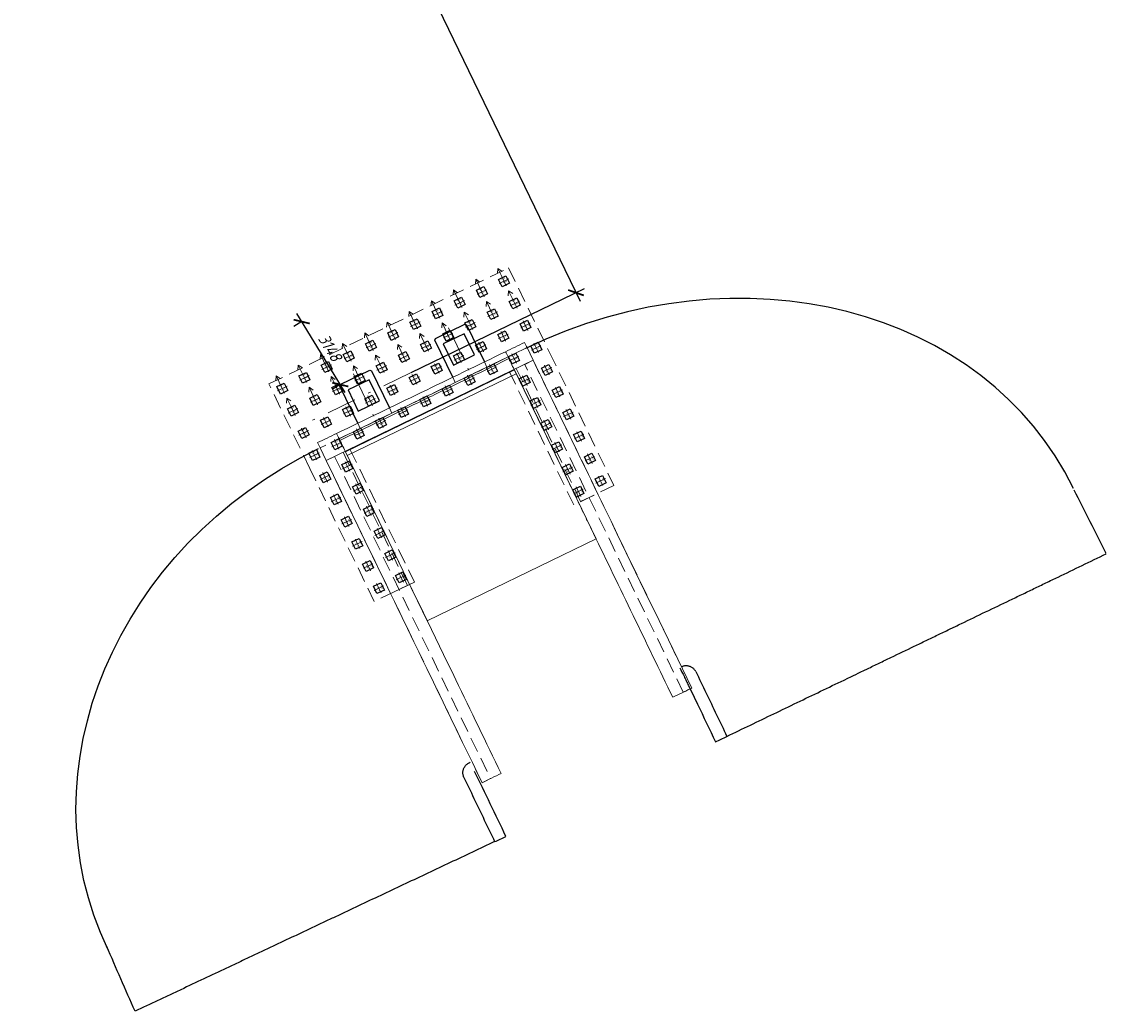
# Model space of a CAD drawing. Header units: metres. Extents: x 1285860 to 1560489, y -721344 to 834863.
# Tile 14 of 256: x 1301766 to 1301812, y 742145 to 742188. Entities that reach past the tile are written whole.
import ezdxf
from ezdxf.enums import TextEntityAlignment as Align

# ---------------------------------------------------------------- set-up
doc = ezdxf.new("R2010")
doc.units = ezdxf.units.M
doc.header["$LTSCALE"] = 0.2
doc.linetypes.add('DASHDOT2', pattern=[12.7, 6.35, -3.175, 0, -3.175])
doc.linetypes.add('HIDDEN2', pattern=[4.7625, 3.175, -1.5875])
doc.layers.get('0').update_dxf_attribs({"lineweight": 35})
for name, color, linetype in [('!OIS-G-stoiki', 90, 'Continuous'), ('!OIS-G-svai', 55, 'Continuous'), ('!OIS-K-zalivka-252', 252, 'Continuous')]:
    doc.layers.add(name, color=color, linetype=linetype)
for name, color, linetype, lineweight in [('!OIS-G-svai-osi', 30, 'DASHDOT2', 18), ('!OIS-K-osi', 30, 'DASHDOT2', 18), ('!OIS-K-razm', 10, 'Continuous', 20), ('!OIS-K-s0.5', 50, 'Continuous', 35)]:
    doc.layers.add(name, color=color, linetype=linetype, lineweight=lineweight)
doc.layers.add('!OIS-K-construct', color=125, linetype='Continuous', plot=False)
doc.styles.add('OIS_Ann', font='simplex.shx', dxfattribs={"width": 0.85, "oblique": 15, "height": 2.5})
doc.styles.add('Simplex', font='simplex.shx', dxfattribs={"width": 0.85, "oblique": 15})
doc.dimstyles.new('M200n', dxfattribs={"dimscale": 0.2, "dimtxt": 2.5, "dimasz": 2.5, "dimexe": 2, "dimexo": 0, "dimgap": 1, "dimtad": 1, "dimdec": 0, "dimlfac": 1000, "dimzin": 1, "dimdsep": 46, "dimtxsty": 'Simplex', "dimblk": 'ARCHTICK', "dimcen": 1.5, "dimdle": 2, "dimclrd": 256, "dimclre": 256, "dimclrt": 256, "dimazin": 0, "dimtfac": 1, "dimtdec": 0, "dimtmove": 0, "dimatfit": 3, "dimfxl": 1, "dimtolj": 1, "dimtzin": 9, "dimlwd": -1, "dimlwe": -1, "dimarcsym": 1})

# ---------------------------------------------------------------- blocks, each defined once
blk = doc.blocks.new('*U148')
at = {"layer": '!OIS-G-svai-osi'}
for p, q in [((0, 0.225), (0, -0.225)), ((0.225, 0), (-0.225, 0))]:
    blk.add_line(p, q, dxfattribs=at)
blk.add_lwpolyline([(-0.175, 0.175), (0.175, 0.175), (0.175, -0.175), (-0.175, -0.175)], close=True)
at = {"layer": '!OIS-K-construct', "style": 'OIS_Ann', "oblique": 15, "width": 0.85}
blk.add_text('ОП ', height=0.05, dxfattribs=at).set_placement((0, 0), align=Align.BOTTOM_RIGHT)
blk.add_text('СВ ', height=0.05, dxfattribs=at).set_placement((0, -0.1), align=Align.TOP_RIGHT)
blk.add_attdef('ОП_N', text='', height=0.05, dxfattribs=at).set_placement((0, 0), align=Align.BOTTOM_LEFT)
blk.add_attdef('СВ_N', text='', height=0.05, dxfattribs=at).set_placement((0, -0.1), align=Align.TOP_LEFT)
blk = doc.blocks.new('*U149')
at = {"layer": '!OIS-G-svai-osi'}
for p, q in [((0, 0.225), (0, -0.225)), ((0.225, 0), (-0.225, 0))]:
    blk.add_line(p, q, dxfattribs=at)
blk.add_lwpolyline([(-0.175, 0.175), (0.175, 0.175), (0.175, -0.175), (-0.175, -0.175)], close=True)
at = {"layer": '!OIS-K-construct', "style": 'OIS_Ann', "oblique": 15, "width": 0.85}
blk.add_text('ОП ', height=0.05, dxfattribs=at).set_placement((0, 0), align=Align.BOTTOM_RIGHT)
blk.add_text('СВ ', height=0.05, dxfattribs=at).set_placement((0, -0.1), align=Align.TOP_RIGHT)
blk.add_attdef('ОП_N', text='', height=0.05, dxfattribs=at).set_placement((0, 0), align=Align.BOTTOM_LEFT)
blk.add_attdef('СВ_N', text='', height=0.05, dxfattribs=at).set_placement((0, -0.1), align=Align.TOP_LEFT)
blk = doc.blocks.new('*U142')
at = {"layer": '!OIS-G-svai-osi'}
for p, q in [((0, 0.225), (0, -0.225)), ((0.225, 0), (-0.225, 0))]:
    blk.add_line(p, q, dxfattribs=at)
blk.add_lwpolyline([(-0.175, 0.175), (0.175, 0.175), (0.175, -0.175), (-0.175, -0.175)], close=True)
at = {"layer": '!OIS-K-construct', "style": 'OIS_Ann', "oblique": 15, "width": 0.85}
blk.add_text('ОП ', height=0.05, dxfattribs=at).set_placement((0, 0), align=Align.BOTTOM_RIGHT)
blk.add_text('СВ ', height=0.05, dxfattribs=at).set_placement((0, -0.1), align=Align.TOP_RIGHT)
blk.add_attdef('ОП_N', text='', height=0.05, dxfattribs=at).set_placement((0, 0), align=Align.BOTTOM_LEFT)
blk.add_attdef('СВ_N', text='', height=0.05, dxfattribs=at).set_placement((0, -0.1), align=Align.TOP_LEFT)
blk = doc.blocks.new('*U143')
at = {"layer": '!OIS-G-svai-osi'}
for p, q in [((0, 0.225), (0, -0.225)), ((0.225, 0), (-0.225, 0))]:
    blk.add_line(p, q, dxfattribs=at)
blk.add_lwpolyline([(-0.175, 0.175), (0.175, 0.175), (0.175, -0.175), (-0.175, -0.175)], close=True)
at = {"layer": '!OIS-K-construct', "style": 'OIS_Ann', "oblique": 15, "width": 0.85}
blk.add_text('ОП ', height=0.05, dxfattribs=at).set_placement((0, 0), align=Align.BOTTOM_RIGHT)
blk.add_text('СВ ', height=0.05, dxfattribs=at).set_placement((0, -0.1), align=Align.TOP_RIGHT)
blk.add_attdef('ОП_N', text='', height=0.05, dxfattribs=at).set_placement((0, 0), align=Align.BOTTOM_LEFT)
blk.add_attdef('СВ_N', text='', height=0.05, dxfattribs=at).set_placement((0, -0.1), align=Align.TOP_LEFT)
blk = doc.blocks.new('*U19')
at = {"layer": '!OIS-G-svai-osi'}
for p, q in [((0, 0.225), (0, -0.225)), ((0.225, 0), (-0.225, 0))]:
    blk.add_line(p, q, dxfattribs=at)
blk.add_lwpolyline([(-0.175, 0.175), (0.175, 0.175), (0.175, -0.175), (-0.175, -0.175)], close=True)
at = {"layer": '!OIS-K-construct', "style": 'OIS_Ann', "oblique": 15, "width": 0.85}
blk.add_text('ОП ', height=0.05, dxfattribs=at).set_placement((0, 0), align=Align.BOTTOM_RIGHT)
blk.add_text('СВ ', height=0.05, dxfattribs=at).set_placement((0, -0.1), align=Align.TOP_RIGHT)
blk.add_attdef('ОП_N', text='', height=0.05, dxfattribs=at).set_placement((0, 0), align=Align.BOTTOM_LEFT)
blk.add_attdef('СВ_N', text='', height=0.05, dxfattribs=at).set_placement((0, -0.1), align=Align.TOP_LEFT)
blk = doc.blocks.new('*U20')
at = {"layer": '!OIS-G-svai-osi'}
for p, q in [((0, 0.225), (0, -0.225)), ((0.225, 0), (-0.225, 0))]:
    blk.add_line(p, q, dxfattribs=at)
blk.add_lwpolyline([(-0.175, 0.175), (0.175, 0.175), (0.175, -0.175), (-0.175, -0.175)], close=True)
at = {"layer": '!OIS-K-construct', "style": 'OIS_Ann', "oblique": 15, "width": 0.85}
blk.add_text('ОП ', height=0.05, dxfattribs=at).set_placement((0, 0), align=Align.BOTTOM_RIGHT)
blk.add_text('СВ ', height=0.05, dxfattribs=at).set_placement((0, -0.1), align=Align.TOP_RIGHT)
blk.add_attdef('ОП_N', text='', height=0.05, dxfattribs=at).set_placement((0, 0), align=Align.BOTTOM_LEFT)
blk.add_attdef('СВ_N', text='', height=0.05, dxfattribs=at).set_placement((0, -0.1), align=Align.TOP_LEFT)
blk = doc.blocks.new('*U21')
at = {"layer": '!OIS-G-svai-osi'}
for p, q in [((0, 0.225), (0, -0.225)), ((0.225, 0), (-0.225, 0))]:
    blk.add_line(p, q, dxfattribs=at)
blk.add_lwpolyline([(-0.175, 0.175), (0.175, 0.175), (0.175, -0.175), (-0.175, -0.175)], close=True)
at = {"layer": '!OIS-K-construct', "style": 'OIS_Ann', "oblique": 15, "width": 0.85}
blk.add_text('ОП ', height=0.05, dxfattribs=at).set_placement((0, 0), align=Align.BOTTOM_RIGHT)
blk.add_text('СВ ', height=0.05, dxfattribs=at).set_placement((0, -0.1), align=Align.TOP_RIGHT)
blk.add_attdef('ОП_N', text='', height=0.05, dxfattribs=at).set_placement((0, 0), align=Align.BOTTOM_LEFT)
blk.add_attdef('СВ_N', text='', height=0.05, dxfattribs=at).set_placement((0, -0.1), align=Align.TOP_LEFT)
blk = doc.blocks.new('*U22')
at = {"layer": '!OIS-G-svai-osi'}
for p, q in [((0, 0.225), (0, -0.225)), ((0.225, 0), (-0.225, 0))]:
    blk.add_line(p, q, dxfattribs=at)
blk.add_lwpolyline([(-0.175, 0.175), (0.175, 0.175), (0.175, -0.175), (-0.175, -0.175)], close=True)
at = {"layer": '!OIS-K-construct', "style": 'OIS_Ann', "oblique": 15, "width": 0.85}
blk.add_text('ОП ', height=0.05, dxfattribs=at).set_placement((0, 0), align=Align.BOTTOM_RIGHT)
blk.add_text('СВ ', height=0.05, dxfattribs=at).set_placement((0, -0.1), align=Align.TOP_RIGHT)
blk.add_attdef('ОП_N', text='', height=0.05, dxfattribs=at).set_placement((0, 0), align=Align.BOTTOM_LEFT)
blk.add_attdef('СВ_N', text='', height=0.05, dxfattribs=at).set_placement((0, -0.1), align=Align.TOP_LEFT)
blk = doc.blocks.new('*U25')
at = {"layer": '!OIS-G-svai-osi'}
for p, q in [((0, 0.225), (0, -0.225)), ((0.225, 0), (-0.225, 0))]:
    blk.add_line(p, q, dxfattribs=at)
blk.add_lwpolyline([(-0.175, 0.175), (0.175, 0.175), (0.175, -0.175), (-0.175, -0.175)], close=True)
at = {"layer": '!OIS-K-construct', "style": 'OIS_Ann', "oblique": 15, "width": 0.85}
blk.add_text('ОП ', height=0.05, dxfattribs=at).set_placement((0, 0), align=Align.BOTTOM_RIGHT)
blk.add_text('СВ ', height=0.05, dxfattribs=at).set_placement((0, -0.1), align=Align.TOP_RIGHT)
blk.add_attdef('ОП_N', text='', height=0.05, dxfattribs=at).set_placement((0, 0), align=Align.BOTTOM_LEFT)
blk.add_attdef('СВ_N', text='', height=0.05, dxfattribs=at).set_placement((0, -0.1), align=Align.TOP_LEFT)
blk = doc.blocks.new('*U26')
at = {"layer": '!OIS-G-svai-osi'}
for p, q in [((0, 0.225), (0, -0.225)), ((0.225, 0), (-0.225, 0))]:
    blk.add_line(p, q, dxfattribs=at)
blk.add_lwpolyline([(-0.175, 0.175), (0.175, 0.175), (0.175, -0.175), (-0.175, -0.175)], close=True)
at = {"layer": '!OIS-K-construct', "style": 'OIS_Ann', "oblique": 15, "width": 0.85}
blk.add_text('ОП ', height=0.05, dxfattribs=at).set_placement((0, 0), align=Align.BOTTOM_RIGHT)
blk.add_text('СВ ', height=0.05, dxfattribs=at).set_placement((0, -0.1), align=Align.TOP_RIGHT)
blk.add_attdef('ОП_N', text='', height=0.05, dxfattribs=at).set_placement((0, 0), align=Align.BOTTOM_LEFT)
blk.add_attdef('СВ_N', text='', height=0.05, dxfattribs=at).set_placement((0, -0.1), align=Align.TOP_LEFT)
blk = doc.blocks.new('*U145')
at = {"layer": '!OIS-G-svai-osi'}
for p, q in [((0, 0.225), (0, -0.225)), ((0.225, 0), (-0.225, 0))]:
    blk.add_line(p, q, dxfattribs=at)
blk.add_lwpolyline([(-0.175, 0.175), (0.175, 0.175), (0.175, -0.175), (-0.175, -0.175)], close=True)
at = {"layer": '!OIS-K-construct', "style": 'OIS_Ann', "oblique": 15, "width": 0.85}
blk.add_text('ОП ', height=0.05, dxfattribs=at).set_placement((0, 0), align=Align.BOTTOM_RIGHT)
blk.add_text('СВ ', height=0.05, dxfattribs=at).set_placement((0, -0.1), align=Align.TOP_RIGHT)
blk.add_attdef('ОП_N', text='', height=0.05, dxfattribs=at).set_placement((0, 0), align=Align.BOTTOM_LEFT)
blk.add_attdef('СВ_N', text='', height=0.05, dxfattribs=at).set_placement((0, -0.1), align=Align.TOP_LEFT)
blk = doc.blocks.new('*U146')
at = {"layer": '!OIS-G-svai-osi'}
for p, q in [((0, 0.225), (0, -0.225)), ((0.225, 0), (-0.225, 0))]:
    blk.add_line(p, q, dxfattribs=at)
blk.add_lwpolyline([(-0.175, 0.175), (0.175, 0.175), (0.175, -0.175), (-0.175, -0.175)], close=True)
at = {"layer": '!OIS-K-construct', "style": 'OIS_Ann', "oblique": 15, "width": 0.85}
blk.add_text('ОП ', height=0.05, dxfattribs=at).set_placement((0, 0), align=Align.BOTTOM_RIGHT)
blk.add_text('СВ ', height=0.05, dxfattribs=at).set_placement((0, -0.1), align=Align.TOP_RIGHT)
blk.add_attdef('ОП_N', text='', height=0.05, dxfattribs=at).set_placement((0, 0), align=Align.BOTTOM_LEFT)
blk.add_attdef('СВ_N', text='', height=0.05, dxfattribs=at).set_placement((0, -0.1), align=Align.TOP_LEFT)
blk = doc.blocks.new('*U27')
at = {"layer": '!OIS-G-svai-osi'}
for p, q in [((0, 0.225), (0, -0.225)), ((0.225, 0), (-0.225, 0))]:
    blk.add_line(p, q, dxfattribs=at)
blk.add_lwpolyline([(-0.175, 0.175), (0.175, 0.175), (0.175, -0.175), (-0.175, -0.175)], close=True)
at = {"layer": '!OIS-K-construct', "style": 'OIS_Ann', "oblique": 15, "width": 0.85}
blk.add_text('ОП ', height=0.05, dxfattribs=at).set_placement((0, 0), align=Align.BOTTOM_RIGHT)
blk.add_text('СВ ', height=0.05, dxfattribs=at).set_placement((0, -0.1), align=Align.TOP_RIGHT)
blk.add_attdef('ОП_N', text='', height=0.05, dxfattribs=at).set_placement((0, 0), align=Align.BOTTOM_LEFT)
blk.add_attdef('СВ_N', text='', height=0.05, dxfattribs=at).set_placement((0, -0.1), align=Align.TOP_LEFT)
blk = doc.blocks.new('*U28')
at = {"layer": '!OIS-G-svai-osi'}
for p, q in [((0, 0.225), (0, -0.225)), ((0.225, 0), (-0.225, 0))]:
    blk.add_line(p, q, dxfattribs=at)
blk.add_lwpolyline([(-0.175, 0.175), (0.175, 0.175), (0.175, -0.175), (-0.175, -0.175)], close=True)
at = {"layer": '!OIS-K-construct', "style": 'OIS_Ann', "oblique": 15, "width": 0.85}
blk.add_text('ОП ', height=0.05, dxfattribs=at).set_placement((0, 0), align=Align.BOTTOM_RIGHT)
blk.add_text('СВ ', height=0.05, dxfattribs=at).set_placement((0, -0.1), align=Align.TOP_RIGHT)
blk.add_attdef('ОП_N', text='', height=0.05, dxfattribs=at).set_placement((0, 0), align=Align.BOTTOM_LEFT)
blk.add_attdef('СВ_N', text='', height=0.05, dxfattribs=at).set_placement((0, -0.1), align=Align.TOP_LEFT)
blk = doc.blocks.new('*U29')
at = {"layer": '!OIS-G-svai-osi'}
for p, q in [((0, 0.225), (0, -0.225)), ((0.225, 0), (-0.225, 0))]:
    blk.add_line(p, q, dxfattribs=at)
blk.add_lwpolyline([(-0.175, 0.175), (0.175, 0.175), (0.175, -0.175), (-0.175, -0.175)], close=True)
at = {"layer": '!OIS-K-construct', "style": 'OIS_Ann', "oblique": 15, "width": 0.85}
blk.add_text('ОП ', height=0.05, dxfattribs=at).set_placement((0, 0), align=Align.BOTTOM_RIGHT)
blk.add_text('СВ ', height=0.05, dxfattribs=at).set_placement((0, -0.1), align=Align.TOP_RIGHT)
blk.add_attdef('ОП_N', text='', height=0.05, dxfattribs=at).set_placement((0, 0), align=Align.BOTTOM_LEFT)
blk.add_attdef('СВ_N', text='', height=0.05, dxfattribs=at).set_placement((0, -0.1), align=Align.TOP_LEFT)
blk = doc.blocks.new('*U30')
at = {"layer": '!OIS-G-svai-osi'}
for p, q in [((0, 0.225), (0, -0.225)), ((0.225, 0), (-0.225, 0))]:
    blk.add_line(p, q, dxfattribs=at)
blk.add_lwpolyline([(-0.175, 0.175), (0.175, 0.175), (0.175, -0.175), (-0.175, -0.175)], close=True)
at = {"layer": '!OIS-K-construct', "style": 'OIS_Ann', "oblique": 15, "width": 0.85}
blk.add_text('ОП ', height=0.05, dxfattribs=at).set_placement((0, 0), align=Align.BOTTOM_RIGHT)
blk.add_text('СВ ', height=0.05, dxfattribs=at).set_placement((0, -0.1), align=Align.TOP_RIGHT)
blk.add_attdef('ОП_N', text='', height=0.05, dxfattribs=at).set_placement((0, 0), align=Align.BOTTOM_LEFT)
blk.add_attdef('СВ_N', text='', height=0.05, dxfattribs=at).set_placement((0, -0.1), align=Align.TOP_LEFT)
blk = doc.blocks.new('*U31')
at = {"layer": '!OIS-G-svai-osi'}
for p, q in [((0, 0.225), (0, -0.225)), ((0.225, 0), (-0.225, 0))]:
    blk.add_line(p, q, dxfattribs=at)
blk.add_lwpolyline([(-0.175, 0.175), (0.175, 0.175), (0.175, -0.175), (-0.175, -0.175)], close=True)
at = {"layer": '!OIS-K-construct', "style": 'OIS_Ann', "oblique": 15, "width": 0.85}
blk.add_text('ОП ', height=0.05, dxfattribs=at).set_placement((0, 0), align=Align.BOTTOM_RIGHT)
blk.add_text('СВ ', height=0.05, dxfattribs=at).set_placement((0, -0.1), align=Align.TOP_RIGHT)
blk.add_attdef('ОП_N', text='', height=0.05, dxfattribs=at).set_placement((0, 0), align=Align.BOTTOM_LEFT)
blk.add_attdef('СВ_N', text='', height=0.05, dxfattribs=at).set_placement((0, -0.1), align=Align.TOP_LEFT)
blk = doc.blocks.new('*U32')
at = {"layer": '!OIS-G-svai-osi'}
for p, q in [((0, 0.225), (0, -0.225)), ((0.225, 0), (-0.225, 0))]:
    blk.add_line(p, q, dxfattribs=at)
blk.add_lwpolyline([(-0.175, 0.175), (0.175, 0.175), (0.175, -0.175), (-0.175, -0.175)], close=True)
at = {"layer": '!OIS-K-construct', "style": 'OIS_Ann', "oblique": 15, "width": 0.85}
blk.add_text('ОП ', height=0.05, dxfattribs=at).set_placement((0, 0), align=Align.BOTTOM_RIGHT)
blk.add_text('СВ ', height=0.05, dxfattribs=at).set_placement((0, -0.1), align=Align.TOP_RIGHT)
blk.add_attdef('ОП_N', text='', height=0.05, dxfattribs=at).set_placement((0, 0), align=Align.BOTTOM_LEFT)
blk.add_attdef('СВ_N', text='', height=0.05, dxfattribs=at).set_placement((0, -0.1), align=Align.TOP_LEFT)
blk = doc.blocks.new('*U33')
at = {"layer": '!OIS-G-svai-osi'}
for p, q in [((0, 0.225), (0, -0.225)), ((0.225, 0), (-0.225, 0))]:
    blk.add_line(p, q, dxfattribs=at)
blk.add_lwpolyline([(-0.175, 0.175), (0.175, 0.175), (0.175, -0.175), (-0.175, -0.175)], close=True)
at = {"layer": '!OIS-K-construct', "style": 'OIS_Ann', "oblique": 15, "width": 0.85}
blk.add_text('ОП ', height=0.05, dxfattribs=at).set_placement((0, 0), align=Align.BOTTOM_RIGHT)
blk.add_text('СВ ', height=0.05, dxfattribs=at).set_placement((0, -0.1), align=Align.TOP_RIGHT)
blk.add_attdef('ОП_N', text='', height=0.05, dxfattribs=at).set_placement((0, 0), align=Align.BOTTOM_LEFT)
blk.add_attdef('СВ_N', text='', height=0.05, dxfattribs=at).set_placement((0, -0.1), align=Align.TOP_LEFT)
blk = doc.blocks.new('*U34')
at = {"layer": '!OIS-G-svai-osi'}
for p, q in [((0, 0.225), (0, -0.225)), ((0.225, 0), (-0.225, 0))]:
    blk.add_line(p, q, dxfattribs=at)
blk.add_lwpolyline([(-0.175, 0.175), (0.175, 0.175), (0.175, -0.175), (-0.175, -0.175)], close=True)
at = {"layer": '!OIS-K-construct', "style": 'OIS_Ann', "oblique": 15, "width": 0.85}
blk.add_text('ОП ', height=0.05, dxfattribs=at).set_placement((0, 0), align=Align.BOTTOM_RIGHT)
blk.add_text('СВ ', height=0.05, dxfattribs=at).set_placement((0, -0.1), align=Align.TOP_RIGHT)
blk.add_attdef('ОП_N', text='', height=0.05, dxfattribs=at).set_placement((0, 0), align=Align.BOTTOM_LEFT)
blk.add_attdef('СВ_N', text='', height=0.05, dxfattribs=at).set_placement((0, -0.1), align=Align.TOP_LEFT)
blk = doc.blocks.new('*U147')
at = {"layer": '!OIS-G-svai-osi'}
for p, q in [((0, 0.225), (0, -0.225)), ((0.225, 0), (-0.225, 0))]:
    blk.add_line(p, q, dxfattribs=at)
blk.add_lwpolyline([(-0.175, 0.175), (0.175, 0.175), (0.175, -0.175), (-0.175, -0.175)], close=True)
at = {"layer": '!OIS-K-construct', "style": 'OIS_Ann', "oblique": 15, "width": 0.85}
blk.add_text('ОП ', height=0.05, dxfattribs=at).set_placement((0, 0), align=Align.BOTTOM_RIGHT)
blk.add_text('СВ ', height=0.05, dxfattribs=at).set_placement((0, -0.1), align=Align.TOP_RIGHT)
blk.add_attdef('ОП_N', text='', height=0.05, dxfattribs=at).set_placement((0, 0), align=Align.BOTTOM_LEFT)
blk.add_attdef('СВ_N', text='', height=0.05, dxfattribs=at).set_placement((0, -0.1), align=Align.TOP_LEFT)
blk = doc.blocks.new('*U144')
at = {"layer": '!OIS-G-svai-osi'}
for p, q in [((0, 0.225), (0, -0.225)), ((0.225, 0), (-0.225, 0))]:
    blk.add_line(p, q, dxfattribs=at)
blk.add_lwpolyline([(-0.175, 0.175), (0.175, 0.175), (0.175, -0.175), (-0.175, -0.175)], close=True)
at = {"layer": '!OIS-K-construct', "style": 'OIS_Ann', "oblique": 15, "width": 0.85}
blk.add_text('ОП ', height=0.05, dxfattribs=at).set_placement((0, 0), align=Align.BOTTOM_RIGHT)
blk.add_text('СВ ', height=0.05, dxfattribs=at).set_placement((0, -0.1), align=Align.TOP_RIGHT)
blk.add_attdef('ОП_N', text='', height=0.05, dxfattribs=at).set_placement((0, 0), align=Align.BOTTOM_LEFT)
blk.add_attdef('СВ_N', text='', height=0.05, dxfattribs=at).set_placement((0, -0.1), align=Align.TOP_LEFT)
blk = doc.blocks.new('*U23')
at = {"layer": '!OIS-G-svai-osi'}
for p, q in [((0, 0.225), (0, -0.225)), ((0.225, 0), (-0.225, 0))]:
    blk.add_line(p, q, dxfattribs=at)
blk.add_lwpolyline([(-0.175, 0.175), (0.175, 0.175), (0.175, -0.175), (-0.175, -0.175)], close=True)
at = {"layer": '!OIS-K-construct', "style": 'OIS_Ann', "oblique": 15, "width": 0.85}
blk.add_text('ОП ', height=0.05, dxfattribs=at).set_placement((0, 0), align=Align.BOTTOM_RIGHT)
blk.add_text('СВ ', height=0.05, dxfattribs=at).set_placement((0, -0.1), align=Align.TOP_RIGHT)
blk.add_attdef('ОП_N', text='', height=0.05, dxfattribs=at).set_placement((0, 0), align=Align.BOTTOM_LEFT)
blk.add_attdef('СВ_N', text='', height=0.05, dxfattribs=at).set_placement((0, -0.1), align=Align.TOP_LEFT)
blk = doc.blocks.new('*U24')
at = {"layer": '!OIS-G-svai-osi'}
for p, q in [((0, 0.225), (0, -0.225)), ((0.225, 0), (-0.225, 0))]:
    blk.add_line(p, q, dxfattribs=at)
blk.add_lwpolyline([(-0.175, 0.175), (0.175, 0.175), (0.175, -0.175), (-0.175, -0.175)], close=True)
at = {"layer": '!OIS-K-construct', "style": 'OIS_Ann', "oblique": 15, "width": 0.85}
blk.add_text('ОП ', height=0.05, dxfattribs=at).set_placement((0, 0), align=Align.BOTTOM_RIGHT)
blk.add_text('СВ ', height=0.05, dxfattribs=at).set_placement((0, -0.1), align=Align.TOP_RIGHT)
blk.add_attdef('ОП_N', text='', height=0.05, dxfattribs=at).set_placement((0, 0), align=Align.BOTTOM_LEFT)
blk.add_attdef('СВ_N', text='', height=0.05, dxfattribs=at).set_placement((0, -0.1), align=Align.TOP_LEFT)
blk = doc.blocks.new('A$Cf9e7e406')
at = {"layer": '!OIS-K-s0.5', "linetype": 'HIDDEN2', "lineweight": 0}
blk.add_lwpolyline([(-3.775, 0), (3.775, 0), (3.775, 6.3), (5.675, 6.3), (5.675, 0), (5.675, 0), (5.675, -4), (-5.675, -4), (-5.675, 0), (-5.675, 6.3), (-3.775, 6.3)], close=True, dxfattribs=at)
at = {"layer": '!OIS-G-svai', "rotation": 270.000000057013}
for name, p in [('*U24', (-5.25, 5.875)), ('*U23', (-4.2, 5.875)), ('*U28', (4.2, 5.875)), ('*U27', (5.25, 5.875)), ('*U144', (-5.25, 4.825)), ('*U147', (-4.2, 4.825)), ('*U146', (4.2, 4.825)), ('*U145', (5.25, 4.825)), ('*U144', (-5.25, 3.775)), ('*U147', (-4.2, 3.775)), ('*U146', (4.2, 3.775)), ('*U145', (5.25, 3.775)), ('*U34', (-5.25, 2.725)), ('*U33', (-4.2, 2.725)), ('*U26', (4.2, 2.725)), ('*U25', (5.25, 2.725)), ('*U32', (-5.25, 1.675)), ('*U31', (-4.2, 1.675)), ('*U22', (4.2, 1.675)), ('*U21', (5.25, 1.675)), ('*U30', (-5.25, 0.625)), ('*U29', (-4.2, 0.625)), ('*U20', (4.2, 0.625)), ('*U19', (5.25, 0.625))]:
    blk.add_blockref(name, p, dxfattribs=at).add_auto_attribs({'ОП_N': '01', 'СВ_N': '01'})
at = {"layer": '!OIS-G-svai'}
for name, p in [('*U143', (-5.25, -0.425)), ('*U143', (-4.2, -0.425)), ('*U143', (-3.15, -0.425)), ('*U143', (-2.1, -0.425)), ('*U143', (-1.05, -0.425)), ('*U143', (0, -0.425)), ('*U143', (1.05, -0.425)), ('*U143', (2.1, -0.425)), ('*U143', (3.15, -0.425)), ('*U143', (4.2, -0.425)), ('*U143', (5.25, -0.425)), ('*U142', (-5.25, -1.475)), ('*U142', (-4.2, -1.475)), ('*U142', (-3.15, -1.475)), ('*U142', (-2.1, -1.475)), ('*U142', (-1.05, -1.475)), ('*U142', (0, -1.475)), ('*U142', (1.05, -1.475)), ('*U142', (2.1, -1.475)), ('*U142', (3.15, -1.475)), ('*U142', (4.2, -1.475)), ('*U142', (5.25, -1.475)), ('*U149', (-5.25, -2.525)), ('*U149', (-4.2, -2.525)), ('*U149', (-3.15, -2.525)), ('*U149', (-2.1, -2.525)), ('*U149', (-1.05, -2.525)), ('*U149', (0, -2.525)), ('*U149', (1.05, -2.525)), ('*U149', (2.1, -2.525)), ('*U149', (3.15, -2.525)), ('*U149', (4.2, -2.525)), ('*U149', (5.25, -2.525)), ('*U148', (-5.25, -3.575)), ('*U148', (-4.2, -3.575)), ('*U148', (-3.15, -3.575)), ('*U148', (-2.1, -3.575)), ('*U148', (-1.05, -3.575)), ('*U148', (0, -3.575)), ('*U148', (1.05, -3.575)), ('*U148', (2.1, -3.575)), ('*U148', (3.15, -3.575)), ('*U148', (4.2, -3.575)), ('*U148', (5.25, -3.575))]:
    blk.add_blockref(name, p, dxfattribs=at).add_auto_attribs({'ОП_N': '01', 'СВ_N': '01'})
blk = doc.blocks.new('устой')
at = {"layer": '!OIS-G-stoiki'}
for points in [[(-0.955, 3), (0.8, 3), (0.85, 2.95), (0.85, 1.55), (0.8, 1.5), (-0.955, 1.5)], [(-0.955, -1.5), (0.8, -1.5), (0.85, -1.55), (0.85, -2.95), (0.8, -3), (-0.955, -3)]]:
    blk.add_lwpolyline(points, dxfattribs=at)
for points in [[(-0.5, 2.75), (-0.5, 1.75), (0.5, 1.75), (0.5, 2.75)], [(-0.5, -1.75), (-0.5, -2.75), (0.5, -2.75), (0.5, -1.75)]]:
    blk.add_lwpolyline(points, close=True, dxfattribs=at)
at = {"layer": '!OIS-K-osi'}
for p, q in [((1.017, 2.25), (-1.2, 2.25)), ((1.017, -2.25), (-1.2, -2.25))]:
    blk.add_line(p, q, dxfattribs=at)
blk.add_lwpolyline([(0, -5.25), (0, 5.25)], dxfattribs=at)
at = {"layer": '!OIS-K-razm', "color": 90}
for points in [[(-1.2, -4.9), (-1.8, -4.9), (-1.8, 4.9), (-1.2, 4.9)], [(-1.8, 4), (-2, 4), (-2, -4), (-1.8, -4)]]:
    blk.add_lwpolyline(points, dxfattribs=at)
at = {"layer": '!OIS-K-razm'}
blk.add_lwpolyline([(-1.82, 4), (-1.82, -4), (-9.82, -4), (-9.82, 4)], close=True, dxfattribs=at)
at = {"color": 10}
for points in [[(0.725, 5.25), (1.327, 5.25)], [(1.327, 5.25), (1.143, 5.356)], [(1.327, 5.25), (1.143, 5.144)], [(1.775, 5.25), (2.377, 5.25)], [(2.377, 5.25), (2.193, 5.356)], [(2.377, 5.25), (2.193, 5.144)], [(0.725, 4.2), (1.327, 4.2)], [(1.327, 4.2), (1.143, 4.306)], [(1.327, 4.2), (1.143, 4.094)], [(1.775, 4.2), (2.377, 4.2)], [(2.377, 4.2), (2.193, 4.306)], [(2.377, 4.2), (2.193, 4.094)], [(1.327, 3.15), (1.143, 3.256)], [(2.377, 3.15), (2.193, 3.256)], [(0.725, 3.15), (1.327, 3.15)], [(1.327, 3.15), (1.143, 3.044)], [(1.775, 3.15), (2.377, 3.15)], [(2.377, 3.15), (2.193, 3.044)], [(0.725, 2.1), (1.327, 2.1)], [(1.327, 2.1), (1.143, 2.206)], [(1.327, 2.1), (1.143, 1.994)], [(1.775, 2.1), (2.377, 2.1)], [(2.377, 2.1), (2.193, 2.206)], [(2.377, 2.1), (2.193, 1.994)], [(0.725, 1.05), (1.327, 1.05)], [(1.327, 1.05), (1.143, 1.156)], [(1.327, 1.05), (1.143, 0.944)], [(1.775, 1.05), (2.377, 1.05)], [(2.377, 1.05), (2.193, 1.156)], [(2.377, 1.05), (2.193, 0.944)], [(0.725, 0), (1.327, 0)], [(1.327, 0), (1.143, 0.106)], [(1.327, 0), (1.143, -0.106)], [(1.775, 0), (2.377, 0)], [(2.377, 0), (2.193, 0.106)], [(2.377, 0), (2.193, -0.106)], [(0.725, -1.05), (1.327, -1.05)], [(1.327, -1.05), (1.143, -0.944)], [(1.327, -1.05), (1.143, -1.156)], [(1.775, -1.05), (2.377, -1.05)], [(2.377, -1.05), (2.193, -0.944)], [(2.377, -1.05), (2.193, -1.156)], [(0.725, -2.1), (1.327, -2.1)], [(1.327, -2.1), (1.143, -1.994)], [(1.327, -2.1), (1.143, -2.206)], [(1.775, -2.1), (2.377, -2.1)], [(2.377, -2.1), (2.193, -1.994)], [(2.377, -2.1), (2.193, -2.206)], [(0.725, -3.15), (1.327, -3.15)], [(1.327, -3.15), (1.143, -3.044)], [(1.327, -3.15), (1.143, -3.256)], [(1.775, -3.15), (2.377, -3.15)], [(2.377, -3.15), (2.193, -3.044)], [(2.377, -3.15), (2.193, -3.256)], [(1.327, -4.2), (1.143, -4.094)], [(2.377, -4.2), (2.193, -4.094)], [(0.725, -4.2), (1.327, -4.2)], [(1.327, -4.2), (1.143, -4.306)], [(1.775, -4.2), (2.377, -4.2)], [(2.377, -4.2), (2.193, -4.306)], [(0.725, -5.25), (1.327, -5.25)], [(1.327, -5.25), (1.143, -5.144)], [(1.327, -5.25), (1.143, -5.356)], [(1.775, -5.25), (2.377, -5.25)], [(2.377, -5.25), (2.193, -5.144)], [(2.377, -5.25), (2.193, -5.356)]]:
    blk.add_lwpolyline(points, dxfattribs=at)
at = {"color": 10, "linetype": 'HIDDEN2'}
for points in [[(-1.8, 4.1), (-8.1, 4.1), (-8.1, 4.9), (-1.8, 4.9)], [(-1.2, -4.9), (-1.2, 4.9)], [(-0.955, 1.5), (-1.2, 1.5), (-1.2, 3), (-0.955, 3)], [(-0.955, -3), (-1.2, -3), (-1.2, -1.5), (-0.955, -1.5)], [(-1.8, -4.1), (-8.1, -4.1), (-8.1, -4.9), (-1.8, -4.9)]]:
    blk.add_lwpolyline(points, dxfattribs=at)
at = {"color": 90, "linetype": 'Continuous', "lineweight": 0}
for points in [[(-1.2, 4.9), (-1.118, 4.9), (-1.037, 4.9), (-0.955, 4.9)], [(-0.955, 4.9), (-0.955, 4.6), (-0.955, 4.3), (-0.955, 4)], [(-1.2, 4), (-1.4, 4), (-1.6, 4), (-1.8, 4)], [(-0.955, 4), (-1.037, 4), (-1.118, 4), (-1.2, 4)], [(-1.2, -4), (-1.4, -4), (-1.6, -4), (-1.8, -4)], [(-0.955, -4), (-1.037, -4), (-1.118, -4), (-1.2, -4)], [(-0.955, -4.9), (-0.955, -4.6), (-0.955, -4.3), (-0.955, -4)], [(-1.2, -4.9), (-1.118, -4.9), (-1.037, -4.9), (-0.955, -4.9)]]:
    blk.add_open_spline(points, degree=3, dxfattribs=at)
for points, knots in [([(-1.285, -4), (-1.285, -3.333), (-1.285, -2.667), (-1.285, -1.333), (-1.285, -0.667), (-1.285, 0), (-1.285, 0.667), (-1.285, 1.333), (-1.285, 2.667), (-1.285, 3.333), (-1.285, 4)], [0, 0, 0, 0, 2.000347, 2.000347, 4.00069, 4.00069, 4.00069, 6.001037, 6.001037, 8.00138, 8.00138, 8.00138, 8.00138]), ([(-1.205, 4), (-1.205, 3.333), (-1.205, 2.667), (-1.205, 1.333), (-1.205, 0.667), (-1.205, 0), (-1.205, -0.667), (-1.205, -1.333), (-1.205, -2.667), (-1.205, -3.333), (-1.205, -4)], [0, 0, 0, 0, 2.000433, 2.000433, 4.000689, 4.000689, 4.000689, 6.001122, 6.001122, 8.001379, 8.001379, 8.001379, 8.001379]), ([(-0.955, 4), (-0.955, 2.667), (-0.955, 1.333), (-0.955, 0), (-0.955, -1.333), (-0.955, -2.667), (-0.955, -4)], [0, 0, 0, 0, 4.000688, 4.000688, 4.000688, 8.001376, 8.001376, 8.001376, 8.001376])]:
    blk.add_open_spline(points, degree=3, knots=knots, dxfattribs=at)
at = {"layer": '!OIS-K-razm', "rotation": 90}
blk.add_blockref('A$Cf9e7e406', (-1.8, 0), dxfattribs=at)
blk = doc.blocks.new('_ArchTick')
at = {"color": 0, "linetype": 'ByBlock', "const_width": 0.15}
blk.add_lwpolyline([(-0.5, -0.5), (0.5, 0.5)], dxfattribs=at)
blk = doc.blocks.new('*D52')
at = {"layer": '!OIS-K-construct', "transparency": 16777216}
for p, q in [((1301767.58, 742203.227), (1301774.959, 742206.798)), ((1301774.425, 742206.984), (1301789.584, 742175.659)), ((1301782.39, 742172.622), (1301789.769, 742176.194))]:
    blk.add_line(p, q, dxfattribs=at)
at = {"layer": 'Defpoints', "color": 0, "transparency": 16777216}
for p in [(1301767.58, 742203.227), (1301789.409, 742176.019), (1301782.39, 742172.622)]:
    blk.add_point(p, dxfattribs=at)
at = {"layer": '!OIS-K-construct', "transparency": 16777216, "xscale": 0.5, "yscale": 0.5, "zscale": 0.5}
for p, rotation in [((1301774.599, 742206.624), 115.8233780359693), ((1301789.409, 742176.019), 295.8233780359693)]:
    blk.add_blockref('_ArchTick', p, dxfattribs=dict(at, rotation=rotation))
at = {"layer": '!OIS-K-construct', "transparency": 16777216, "insert": (1301782.409, 742191.518), "char_height": 0.5, "attachment_point": 5, "rotation": 295.8234, "style": 'Simplex'}
blk.add_mtext('\\A1;34000', dxfattribs=at)
blk = doc.blocks.new('*D54')
at = {"layer": '!OIS-K-construct', "transparency": 16777216}
for p, q in [((1301779.573, 742171.761), (1301777.51, 742175.128)), ((1301777.719, 742174.787), (1301777.378, 742174.578)), ((1301779.364, 742172.103), (1301779.023, 742171.893))]:
    blk.add_line(p, q, dxfattribs=at)
at = {"layer": 'Defpoints', "color": 0, "transparency": 16777216}
for p in [(1301777.719, 742174.787), (1301777.719, 742174.787), (1301779.364, 742172.103)]:
    blk.add_point(p, dxfattribs=at)
at = {"layer": '!OIS-K-construct', "transparency": 16777216, "xscale": 0.5, "yscale": 0.5, "zscale": 0.5}
for p, rotation in [((1301777.719, 742174.787), 121.5072228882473), ((1301779.364, 742172.103), 301.5072228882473)]:
    blk.add_blockref('_ArchTick', p, dxfattribs=dict(at, rotation=rotation))
at = {"layer": '!OIS-K-construct', "transparency": 16777216, "insert": (1301778.925, 742173.68), "char_height": 0.5, "attachment_point": 5, "rotation": 301.5072, "style": 'Simplex'}
blk.add_mtext('\\A1;3148', dxfattribs=at)

msp = doc.modelspace()

# ---------------------------------------------------------------- linework, layer by layer
at = {"layer": '!OIS-K-razm', "color": 90}
for points, knots in [([(1301787.5847, 742173.1366), (1301788.1795, 742171.9074), (1301788.7743, 742170.6783), (1301789.6665, 742168.8345), (1301789.9639, 742168.22), (1301790.5588, 742166.9908), (1301790.8562, 742166.3762), (1301791.1536, 742165.7616)], [0.0100003, 0.0100003, 0.0100003, 0.0100003, 4.1066463, 4.1066463, 6.1549809, 6.1549809, 8.2033084, 8.2033084, 8.2033084, 8.2033084]), ([(1301793.5344, 742158.7756), (1301792.4078, 742161.1038), (1301791.2811, 742163.432), (1301790.1368, 742165.7966), (1301790.1192, 742165.8329), (1301790.084, 742165.9057), (1301790.0664, 742165.9421), (1301790.0136, 742166.0512), (1301789.9784, 742166.124), (1301789.8728, 742166.3422), (1301789.8024, 742166.4877), (1301789.5911, 742166.9242), (1301789.4503, 742167.2153), (1301789.0278, 742168.0883), (1301788.7462, 742168.6703), (1301787.9012, 742170.4164), (1301787.3379, 742171.5805), (1301786.7746, 742172.7445)], [0.0100001, 0.0100001, 0.0100001, 0.0100001, 7.7694836, 7.7694836, 7.8907896, 7.8907896, 8.0120237, 8.0120237, 8.2544931, 8.2544931, 8.7394357, 8.7394357, 9.7093348, 9.7093348, 11.6491794, 11.6491794, 15.5288766, 15.5288766, 15.5288766, 15.5288766]), ([(1301786.2177, 742155.5296), (1301785.5728, 742156.8624), (1301784.0099, 742160.0919), (1301781.7952, 742164.6687), (1301780.2254, 742167.9125), (1301779.5734, 742169.2598)], [-15.97506, -15.97506, -15.97506, -15.97506, -11.532993, -5.2116118, -0.7214741, -0.7214741, -0.7214741, -0.7214741])]:
    msp.add_open_spline(points, degree=3, knots=knots, dxfattribs=at)
for points in [[(1301778.7633, 742168.8677), (1301780.9781, 742164.291), (1301783.1928, 742159.7143), (1301785.4076, 742155.1376)], [(1301794.3446, 742159.1677), (1301793.2811, 742161.3652), (1301792.2174, 742163.5633), (1301791.1536, 742165.7616)], [(1301794.2748, 742159.1339), (1301794.028, 742159.0145), (1301793.7812, 742158.895), (1301793.5344, 742158.7756)], [(1301785.4076, 742155.1376), (1301785.6777, 742155.2683), (1301785.9477, 742155.3989), (1301786.2177, 742155.5296)]]:
    msp.add_open_spline(points, degree=3, dxfattribs=at)
at = {"layer": '!OIS-K-s0.5', "color": 10, "linetype": 'HIDDEN2', "lineweight": 0}
for points in [[(1301793.9845, 742158.9934), (1301787.2246, 742172.9623), (1301787.5847, 742173.1366), (1301794.3446, 742159.1677)], [(1301785.4076, 742155.1376), (1301778.7633, 742168.8677), (1301779.1234, 742169.042), (1301785.7677, 742155.3118)]]:
    msp.add_lwpolyline(points, close=True, dxfattribs=at)
at = {"layer": '!OIS-K-zalivka-252'}
msp.add_ellipse((1301794.0283, 742159.6464), major_axis=(-16.6026, -7.9867), ratio=0.8440262, start_param=-3.1384325, end_param=-1.5689196, dxfattribs=at)
at = {"layer": '!OIS-K-zalivka-252', "extrusion": (0, 0, -1)}
msp.add_ellipse((1301785.0914, 742155.6189), major_axis=(15.6173, 7.6025), ratio=0.8798501, start_param=-3.1396951, end_param=-1.5689196, dxfattribs=at)
at = {"layer": '!OIS-K-zalivka-252'}
for points in [[(1301810.6361, 742167.6222), (1301811.0896, 742166.7233), (1301811.543, 742165.8243), (1301811.9965, 742164.9254)], [(1301795.3592, 742156.8792), (1301795.5203, 742156.9567), (1301795.6814, 742157.0342), (1301795.8426, 742157.1117)], [(1301786.4228, 742152.851), (1301785.979, 742153.7737), (1301785.5352, 742154.6963), (1301785.0902, 742155.6215)], [(1301785.9423, 742152.6244), (1301786.1024, 742152.6999), (1301786.2626, 742152.7755), (1301786.4228, 742152.851)], [(1301770.6143, 742145.3952), (1301770.2117, 742146.3158), (1301769.8091, 742147.2364), (1301769.4065, 742148.157)]]:
    msp.add_open_spline(points, degree=3, dxfattribs=at)
for points, knots in [([(1301795.8426, 742157.1117), (1301796.5082, 742157.4319), (1301797.1738, 742157.7521), (1301798.1722, 742158.2325), (1301798.505, 742158.3926), (1301799.1706, 742158.7128), (1301799.5034, 742158.8729), (1301800.169, 742159.1931), (1301800.5018, 742159.3532), (1301801.3047, 742159.7395), (1301801.3629, 742159.7675), (1301801.9993, 742160.0736), (1301802.1657, 742160.1537), (1301802.4985, 742160.3138), (1301802.665, 742160.3939), (1301803.1646, 742160.6343), (1301803.4978, 742160.7945), (1301803.9133, 742160.9945), (1301803.9964, 742161.0344), (1301804.1624, 742161.1143), (1301804.2454, 742161.1542), (1301804.4943, 742161.274), (1301804.6603, 742161.3538), (1301804.9937, 742161.5142), (1301805.1611, 742161.5947), (1301805.3719, 742161.6962), (1301805.4141, 742161.7165), (1301805.4988, 742161.7572), (1301805.5412, 742161.7776), (1301805.6687, 742161.839), (1301805.754, 742161.88), (1301806.1816, 742162.0857), (1301806.527, 742162.2519), (1301807.2149, 742162.5828), (1301807.5574, 742162.7476), (1301808.089, 742163.0033), (1301808.2243, 742163.0684), (1301808.5849, 742163.2419), (1301808.7563, 742163.3244), (1301809.0992, 742163.4893), (1301809.2707, 742163.5718), (1301809.6136, 742163.7368), (1301809.7851, 742163.8193), (1301810.6423, 742164.2317), (1301811.3277, 742164.5615), (1301812.0135, 742164.8913)], [0, 0, 0, 0, 2.4800812, 2.4800812, 3.7201223, 3.7201223, 4.960163, 4.960163, 6.2002001, 6.2002001, 7.9517431, 7.9517431, 8.5717669, 8.5717669, 9.1917717, 9.1917717, 10.4317932, 10.4317932, 10.7418404, 10.7418404, 11.0519092, 11.0519092, 11.6719704, 11.6719704, 12.2918338, 12.2918338, 12.4467595, 12.4467595, 12.6016998, 12.6016998, 12.9116355, 12.9116355, 14.1518743, 14.1518743, 15.3920898, 15.3920898, 16.0770462, 16.0770462, 16.6970975, 16.6970975, 17.3171663, 17.3171663, 17.9372338, 17.9372338, 20.4174611, 20.4174611, 20.4174611, 20.4174611]), ([(1301794.5142, 742159.8801), (1301794.504, 742159.8969), (1301794.4816, 742159.9293), (1301794.4428, 742159.9739), (1301794.399, 742160.0139), (1301794.3506, 742160.048), (1301794.2983, 742160.0756), (1301794.2429, 742160.0965), (1301794.1854, 742160.1104), (1301794.1266, 742160.117), (1301794.0675, 742160.116), (1301794.0089, 742160.1073), (1301793.9555, 742160.0916), (1301793.9223, 742160.0775), (1301793.9077, 742160.0704)], [-0.19199136, -0.19199136, -0.19199136, -0.19199136, -0.1772228, -0.16245423, -0.14768566, -0.1329171, -0.11814853, -0.10337996, -0.0886114, -0.07384283, -0.05907427, -0.0443057, -0.02953713, -0.01732254, -0.01732254, -0.01732254, -0.01732254]), ([(1301793.8422, 742160.0333), (1301793.8994, 742159.9142), (1301793.9567, 742159.7951), (1301794.0458, 742159.61), (1301794.0776, 742159.5439), (1301794.1412, 742159.4117), (1301794.173, 742159.3456), (1301794.333, 742159.0128), (1301794.4613, 742158.7461), (1301794.8461, 742157.946), (1301795.1027, 742157.4126), (1301795.3592, 742156.8792)], [0, 0, 0, 0, 0.39642, 0.39642, 0.6164537, 0.6164537, 0.8364874, 0.8364874, 1.7243281, 1.7243281, 3.5000095, 3.5000095, 3.5000095, 3.5000095]), ([(1301794.5142, 742159.8801), (1301794.6619, 742159.5724), (1301794.9572, 742158.957), (1301795.3999, 742158.0342), (1301795.6951, 742157.4191), (1301795.8426, 742157.1117)], [0, 0, 0, 0, 1.0238403, 2.0476806, 3.0704948, 3.0704948, 3.0704948, 3.0704948]), ([(1301784.6193, 742155.3936), (1301784.6122, 742155.4135), (1301784.6005, 742155.454), (1301784.5903, 742155.5166), (1301784.588, 742155.58), (1301784.5945, 742155.6431), (1301784.6095, 742155.7047), (1301784.6326, 742155.7637), (1301784.6638, 742155.819), (1301784.7021, 742155.8694), (1301784.7469, 742155.9143), (1301784.7974, 742155.9527), (1301784.8505, 742155.9833), (1301784.8875, 742155.9991), (1301784.9054, 742156.0057)], [-0.18983587, -0.18983587, -0.18983587, -0.18983587, -0.17401748, -0.15819909, -0.1423807, -0.12656231, -0.11074392, -0.09492553, -0.07910714, -0.06328876, -0.04747037, -0.03165198, -0.01583359, -0.00153876, -0.00153876, -0.00153876, -0.00153876]), ([(1301784.6193, 742155.3936), (1301784.7664, 742155.0857), (1301785.0606, 742154.47), (1301785.5015, 742153.5469), (1301785.7954, 742152.9317), (1301785.9423, 742152.6244)], [0, 0, 0, 0, 1.0237271, 2.0474542, 3.0692624, 3.0692624, 3.0692624, 3.0692624]), ([(1301785.9423, 742152.6244), (1301785.3107, 742152.3265), (1301784.6791, 742152.0287), (1301783.7318, 742151.5819), (1301783.416, 742151.4329), (1301782.7845, 742151.1351), (1301782.4687, 742150.9862), (1301781.8372, 742150.6883), (1301781.5214, 742150.5393), (1301780.8898, 742150.2415), (1301780.574, 742150.0925), (1301779.9426, 742149.7947), (1301779.6269, 742149.6459), (1301779.1531, 742149.4224), (1301778.9951, 742149.3479), (1301778.6791, 742149.1988), (1301778.5211, 742149.1243), (1301778.2052, 742148.9753), (1301778.0473, 742148.9009), (1301777.8107, 742148.7893), (1301777.7319, 742148.7521), (1301777.5744, 742148.6778), (1301777.4957, 742148.6407), (1301777.1021, 742148.4551), (1301776.787, 742148.3064), (1301776.3873, 742148.118), (1301776.3071, 742148.0801), (1301776.1462, 742148.0042), (1301776.0654, 742147.9661), (1301775.8223, 742147.8515), (1301775.6595, 742147.7747), (1301775.3331, 742147.6207), (1301775.1696, 742147.5436), (1301774.9246, 742147.4281), (1301774.843, 742147.3896), (1301774.6799, 742147.3127), (1301774.5985, 742147.2743), (1301774.1916, 742147.0824), (1301773.8669, 742146.9292), (1301773.2169, 742146.6227), (1301772.8916, 742146.4693), (1301772.4035, 742146.2391), (1301772.2408, 742146.1623), (1301771.9154, 742146.0089), (1301771.7528, 742145.9321), (1301771.2648, 742145.702), (1301770.9395, 742145.5486), (1301770.6143, 742145.3952)], [0, 0, 0, 0, 2.4128896, 2.4128896, 3.6193346, 3.6193346, 4.82578, 4.82578, 6.0322217, 6.0322217, 7.2386718, 7.2386718, 8.4451251, 8.4451251, 9.0483269, 9.0483269, 9.6515255, 9.6515255, 10.2547706, 10.2547706, 10.5564199, 10.5564199, 10.8580868, 10.8580868, 12.0644684, 12.0644684, 12.3659079, 12.3659079, 12.667395, 12.667395, 13.2706005, 13.2706005, 13.8737915, 13.8737915, 14.1753923, 14.1753923, 14.4769966, 14.4769966, 15.6831774, 15.6831774, 16.8894044, 16.8894044, 17.4925333, 17.4925333, 18.0956548, 18.0956548, 19.3018857, 19.3018857, 19.3018857, 19.3018857])]:
    msp.add_open_spline(points, degree=3, knots=knots, dxfattribs=at)

# ---------------------------------------------------------------- block references
at = {"layer": '!OIS-K-razm', "rotation": 115.8233780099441}
msp.add_blockref('устой', (1301782.3899, 742172.6224), dxfattribs=at)

# ---------------------------------------------------------------- dimensions: what is measured, and where the dimension line sits
at = {"layer": '!OIS-K-construct'}
for p1, p2, distance, picture, middle in [((1301767.5798, 742203.2268), (1301782.3899, 742172.6224), 7.7982, '*D52', (1301782.4094, 742191.5175)), ((1301779.3642, 742172.1025), (1301777.7189, 742174.7866), 0, '*D54', (1301778.9252, 742173.6797))]:
    dim = msp.add_aligned_dim(p1=p1, p2=p2, distance=distance, dimstyle='M200n', dxfattribs=at)
    dim.commit()
    dim.dimension.update_dxf_attribs({"geometry": picture, "text_midpoint": middle})

doc.saveas('drawing.dxf')
